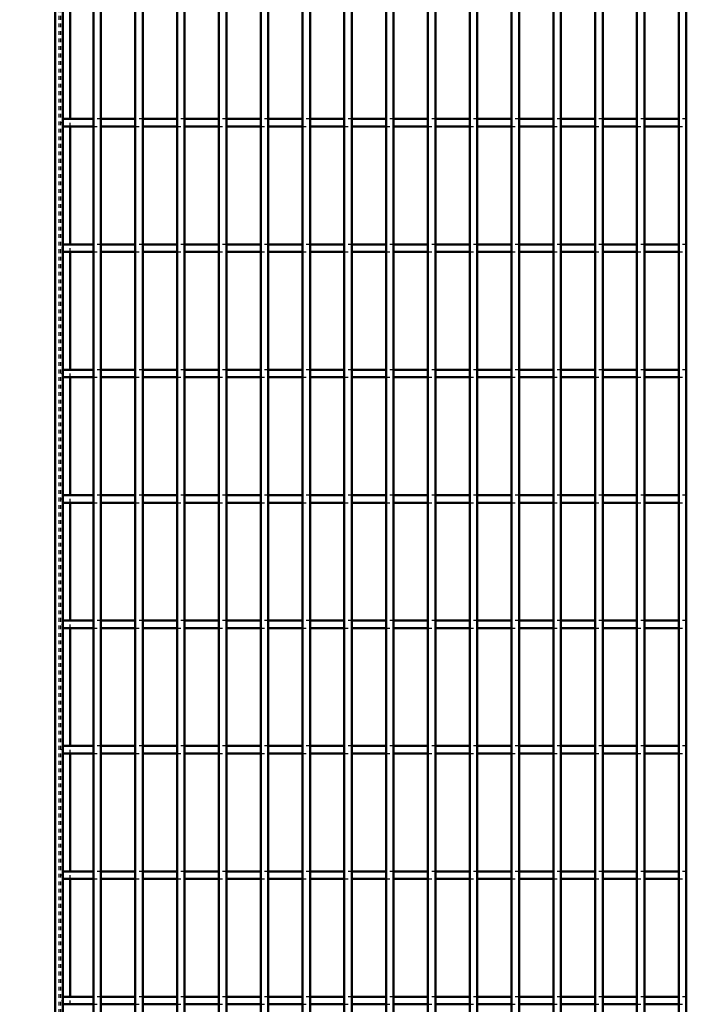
# Model space of a CAD drawing. Header units: millimetres. Extents: x -646 to 505, y -500 to 878.
# Tile 11 of 19: x -309 to -132, y 132 to 394. Entities that reach past the tile are written whole.
import ezdxf

# ---------------------------------------------------------------- set-up
doc = ezdxf.new("R2010")
doc.units = ezdxf.units.MM
doc.linetypes.add('Dashed', pattern=[2, 1, -1])
for name, color, linetype, lineweight in [('2d ConnectionPoints', 7, 'Continuous', 50), ('AM_0', 7, 'Continuous', 50), ('AM_5', 3, 'Continuous', 25), ('AM_9', 6, 'Dashed', 25)]:
    doc.layers.add(name, color=color, linetype=linetype, lineweight=lineweight)
doc.dimstyles.new('ISO-25', dxfattribs={"dimtxt": 2.5, "dimasz": 2.5, "dimexe": 1.25, "dimexo": 0.625, "dimtad": 1, "dimtxsty": 'Standard', "dimcen": 2.5, "dimadec": 0, "dimazin": 0, "dimtfac": 1, "dimtmove": 0, "dimatfit": 3, "dimfxl": 1, "dimarcsym": 0})

# ---------------------------------------------------------------- blocks, each defined once
blk = doc.blocks.new('3_cuea6nxrg5rlzucqe5utqjmpb________0_in_LPP230331121160010003500_4')
at = {"layer": 'AM_0'}
for p, q in [((-289.86, -498), (-289.86, 498)), ((-287.86, -498), (-287.86, 498))]:
    blk.add_line(p, q, dxfattribs=at)
blk = doc.blocks.new('4_crvcjmv837ms9ich6ddvx6vbc________0_in_LPP230331121160010003500_4')
at = {"layer": 'AM_0'}
for p, q in [((-278.75, -498), (-278.75, 498)), ((-276.75, -498), (-276.75, 498))]:
    blk.add_line(p, q, dxfattribs=at)
blk = doc.blocks.new('5_kje58w1x7potjrpdzy5edr8gq________0_in_LPP230331121160010003500_4')
at = {"layer": 'AM_0'}
for p, q in [((-267.64, -498), (-267.64, 498)), ((-265.64, -498), (-265.64, 498))]:
    blk.add_line(p, q, dxfattribs=at)
blk = doc.blocks.new('6_4edp0hxmk56w43aawp39pzz0j________0_in_LPP230331121160010003500_4')
at = {"layer": 'AM_0'}
for p, q in [((-256.53, -498), (-256.53, 498)), ((-254.53, -498), (-254.53, 498))]:
    blk.add_line(p, q, dxfattribs=at)
blk = doc.blocks.new('7_9vl89lh68fvr7xc48ti47ibwk________0_in_LPP230331121160010003500_4')
at = {"layer": 'AM_0'}
for p, q in [((-245.42, -498), (-245.42, 498)), ((-243.42, -498), (-243.42, 498))]:
    blk.add_line(p, q, dxfattribs=at)
blk = doc.blocks.new('8_mcf9yf7k6h0une2kouve8euem________0_in_LPP230331121160010003500_4')
at = {"layer": 'AM_0'}
for p, q in [((-234.31, -498), (-234.31, 498)), ((-232.31, -498), (-232.31, 498))]:
    blk.add_line(p, q, dxfattribs=at)
blk = doc.blocks.new('9_gpwgr7eezj45398i4l5wjc2rc________0_in_LPP230331121160010003500_4')
at = {"layer": 'AM_0'}
for p, q in [((-223.2, -498), (-223.2, 498)), ((-221.2, -498), (-221.2, 498))]:
    blk.add_line(p, q, dxfattribs=at)
blk = doc.blocks.new('10_qra93gg3a3f1qf361tm6iqrqq________0_in_LPP230331121160010003500_4')
at = {"layer": 'AM_0'}
for p, q in [((-212.09, -498), (-212.09, 498)), ((-210.09, -498), (-210.09, 498))]:
    blk.add_line(p, q, dxfattribs=at)
blk = doc.blocks.new('11_gsvcj5nbnzg2wuiaglpyiw6sg________0_in_LPP230331121160010003500_4')
at = {"layer": 'AM_0'}
for p, q in [((-200.98, -498), (-200.98, 498)), ((-198.98, -498), (-198.98, 498))]:
    blk.add_line(p, q, dxfattribs=at)
blk = doc.blocks.new('12_urpvrj9nq6bhme9ad1ujagzhg________0_in_LPP230331121160010003500_4')
at = {"layer": 'AM_0'}
for p, q in [((-189.87, -498), (-189.87, 498)), ((-187.87, -498), (-187.87, 498))]:
    blk.add_line(p, q, dxfattribs=at)
blk = doc.blocks.new('13_0snwqjpje83ldqabsluqt68p0________0_in_LPP230331121160010003500_4')
at = {"layer": 'AM_0'}
for p, q in [((-178.76, -498), (-178.76, 498)), ((-176.76, -498), (-176.76, 498))]:
    blk.add_line(p, q, dxfattribs=at)
blk = doc.blocks.new('14_4wlemfwrv8995zrxnpr0uaoxk________0_in_LPP230331121160010003500_4')
at = {"layer": 'AM_0'}
for p, q in [((-167.65, -498), (-167.65, 498)), ((-165.65, -498), (-165.65, 498))]:
    blk.add_line(p, q, dxfattribs=at)
blk = doc.blocks.new('15_aoiiajv04wroyf7vv7cs97wut________0_in_LPP230331121160010003500_4')
at = {"layer": 'AM_0'}
for p, q in [((-156.54, -498), (-156.54, 498)), ((-154.54, -498), (-154.54, 498))]:
    blk.add_line(p, q, dxfattribs=at)
blk = doc.blocks.new('16_s4g1bxxuk6gnbk6wdw209kgcm________0_in_LPP230331121160010003500_4')
at = {"layer": 'AM_0'}
for p, q in [((-145.43, -498), (-145.43, 498)), ((-143.43, -498), (-143.43, 498))]:
    blk.add_line(p, q, dxfattribs=at)
blk = doc.blocks.new('17_w1kb7rg6air3ytgnlmbeo4pqm________0_in_LPP230331121160010003500_4')
at = {"layer": 'AM_0'}
for p, q in [((-134.32, -498), (-134.32, 498)), ((-132.32, -498), (-132.32, 498))]:
    blk.add_line(p, q, dxfattribs=at)
blk = doc.blocks.new('75_b6kxung6n6rnmvov1u66jotlj________0_in_LPP230331121160010003500_4')
at = {"layer": 'AM_0'}
for p, q in [((-298, 134.32), (-298, 132.32)), ((-289.86, 134.32), (-298, 134.32)), ((-289.86, 134.32), (-289.86, 132.32)), ((-287.86, 132.32), (-287.86, 134.32)), ((-278.75, 134.32), (-287.86, 134.32)), ((-278.75, 134.32), (-278.75, 132.32)), ((-267.64, 134.32), (-276.75, 134.32)), ((-276.75, 132.32), (-276.75, 134.32)), ((-267.64, 134.32), (-267.64, 132.32)), ((-265.64, 132.32), (-265.64, 134.32)), ((-256.53, 134.32), (-265.64, 134.32)), ((-256.53, 134.32), (-256.53, 132.32)), ((-245.42, 134.32), (-254.53, 134.32)), ((-254.53, 132.32), (-254.53, 134.32)), ((-245.42, 134.32), (-245.42, 132.32)), ((-243.42, 132.32), (-243.42, 134.32)), ((-234.31, 134.32), (-243.42, 134.32)), ((-234.31, 134.32), (-234.31, 132.32)), ((-232.31, 132.32), (-232.31, 134.32)), ((-223.2, 134.32), (-232.31, 134.32)), ((-223.2, 134.32), (-223.2, 132.32)), ((-221.2, 132.32), (-221.2, 134.32)), ((-212.09, 134.32), (-221.2, 134.32)), ((-212.09, 134.32), (-212.09, 132.32)), ((-210.09, 132.32), (-210.09, 134.32)), ((-200.98, 134.32), (-210.09, 134.32)), ((-200.98, 134.32), (-200.98, 132.32)), ((-198.98, 132.32), (-198.98, 134.32)), ((-189.87, 134.32), (-198.98, 134.32)), ((-189.87, 134.32), (-189.87, 132.32)), ((-187.87, 132.32), (-187.87, 134.32)), ((-178.76, 134.32), (-187.87, 134.32)), ((-178.76, 134.32), (-178.76, 132.32)), ((-176.76, 132.32), (-176.76, 134.32)), ((-167.65, 134.32), (-176.76, 134.32)), ((-167.65, 134.32), (-167.65, 132.32)), ((-156.54, 134.32), (-165.65, 134.32)), ((-165.65, 132.32), (-165.65, 134.32)), ((-156.54, 134.32), (-156.54, 132.32)), ((-154.54, 132.32), (-154.54, 134.32)), ((-145.43, 134.32), (-154.54, 134.32)), ((-145.43, 134.32), (-145.43, 132.32)), ((-134.32, 134.32), (-143.43, 134.32)), ((-143.43, 132.32), (-143.43, 134.32)), ((-134.32, 134.32), (-134.32, 132.32)), ((-289.86, 132.32), (-298, 132.32)), ((-278.75, 132.32), (-287.86, 132.32)), ((-267.64, 132.32), (-276.75, 132.32)), ((-256.53, 132.32), (-265.64, 132.32)), ((-245.42, 132.32), (-254.53, 132.32)), ((-234.31, 132.32), (-243.42, 132.32)), ((-223.2, 132.32), (-232.31, 132.32)), ((-212.09, 132.32), (-221.2, 132.32)), ((-200.98, 132.32), (-210.09, 132.32)), ((-189.87, 132.32), (-198.98, 132.32)), ((-178.76, 132.32), (-187.87, 132.32)), ((-167.65, 132.32), (-176.76, 132.32)), ((-156.54, 132.32), (-165.65, 132.32)), ((-145.43, 132.32), (-154.54, 132.32)), ((-134.32, 132.32), (-143.43, 132.32))]:
    blk.add_line(p, q, dxfattribs=at)
at = {"layer": 'AM_9'}
for p, q in [((-287.86, 134.32), (-289.86, 134.32)), ((-276.75, 134.32), (-278.75, 134.32)), ((-265.64, 134.32), (-267.64, 134.32)), ((-254.53, 134.32), (-256.53, 134.32)), ((-243.42, 134.32), (-245.42, 134.32)), ((-232.31, 134.32), (-234.31, 134.32)), ((-221.2, 134.32), (-223.2, 134.32)), ((-210.09, 134.32), (-212.09, 134.32)), ((-198.98, 134.32), (-200.98, 134.32)), ((-187.87, 134.32), (-189.87, 134.32)), ((-176.76, 134.32), (-178.76, 134.32)), ((-165.65, 134.32), (-167.65, 134.32)), ((-154.54, 134.32), (-156.54, 134.32)), ((-143.43, 134.32), (-145.43, 134.32)), ((-132.32, 134.32), (-134.32, 134.32)), ((-289.86, 132.32), (-287.86, 132.32)), ((-278.75, 132.32), (-276.75, 132.32)), ((-267.64, 132.32), (-265.64, 132.32)), ((-256.53, 132.32), (-254.53, 132.32)), ((-245.42, 132.32), (-243.42, 132.32)), ((-234.31, 132.32), (-232.31, 132.32)), ((-223.2, 132.32), (-221.2, 132.32)), ((-212.09, 132.32), (-210.09, 132.32)), ((-200.98, 132.32), (-198.98, 132.32)), ((-189.87, 132.32), (-187.87, 132.32)), ((-178.76, 132.32), (-176.76, 132.32)), ((-167.65, 132.32), (-165.65, 132.32)), ((-156.54, 132.32), (-154.54, 132.32)), ((-145.43, 132.32), (-143.43, 132.32)), ((-134.32, 132.32), (-132.32, 132.32))]:
    blk.add_line(p, q, dxfattribs=at)
blk = doc.blocks.new('76_g6yuampadsz0t0b9x8ulqjt5j________0_in_LPP230331121160010003500_4')
at = {"layer": 'AM_0'}
for p, q in [((-298, 167.65), (-298, 165.65)), ((-289.86, 167.65), (-298, 167.65)), ((-289.86, 167.65), (-289.86, 165.65)), ((-287.86, 165.65), (-287.86, 167.65)), ((-278.75, 167.65), (-287.86, 167.65)), ((-278.75, 167.65), (-278.75, 165.65)), ((-267.64, 167.65), (-276.75, 167.65)), ((-276.75, 165.65), (-276.75, 167.65)), ((-267.64, 167.65), (-267.64, 165.65)), ((-265.64, 165.65), (-265.64, 167.65)), ((-256.53, 167.65), (-265.64, 167.65)), ((-256.53, 167.65), (-256.53, 165.65)), ((-245.42, 167.65), (-254.53, 167.65)), ((-254.53, 165.65), (-254.53, 167.65)), ((-245.42, 167.65), (-245.42, 165.65)), ((-243.42, 165.65), (-243.42, 167.65)), ((-234.31, 167.65), (-243.42, 167.65)), ((-234.31, 167.65), (-234.31, 165.65)), ((-232.31, 165.65), (-232.31, 167.65)), ((-223.2, 167.65), (-232.31, 167.65)), ((-223.2, 167.65), (-223.2, 165.65)), ((-221.2, 165.65), (-221.2, 167.65)), ((-212.09, 167.65), (-221.2, 167.65)), ((-212.09, 167.65), (-212.09, 165.65)), ((-210.09, 165.65), (-210.09, 167.65)), ((-200.98, 167.65), (-210.09, 167.65)), ((-200.98, 167.65), (-200.98, 165.65)), ((-198.98, 165.65), (-198.98, 167.65)), ((-189.87, 167.65), (-198.98, 167.65)), ((-189.87, 167.65), (-189.87, 165.65)), ((-187.87, 165.65), (-187.87, 167.65)), ((-178.76, 167.65), (-187.87, 167.65)), ((-178.76, 167.65), (-178.76, 165.65)), ((-176.76, 165.65), (-176.76, 167.65)), ((-167.65, 167.65), (-176.76, 167.65)), ((-167.65, 167.65), (-167.65, 165.65)), ((-156.54, 167.65), (-165.65, 167.65)), ((-165.65, 165.65), (-165.65, 167.65)), ((-156.54, 167.65), (-156.54, 165.65)), ((-154.54, 165.65), (-154.54, 167.65)), ((-145.43, 167.65), (-154.54, 167.65)), ((-145.43, 167.65), (-145.43, 165.65)), ((-134.32, 167.65), (-143.43, 167.65)), ((-143.43, 165.65), (-143.43, 167.65)), ((-134.32, 167.65), (-134.32, 165.65)), ((-289.86, 165.65), (-298, 165.65)), ((-278.75, 165.65), (-287.86, 165.65)), ((-267.64, 165.65), (-276.75, 165.65)), ((-256.53, 165.65), (-265.64, 165.65)), ((-245.42, 165.65), (-254.53, 165.65)), ((-234.31, 165.65), (-243.42, 165.65)), ((-223.2, 165.65), (-232.31, 165.65)), ((-212.09, 165.65), (-221.2, 165.65)), ((-200.98, 165.65), (-210.09, 165.65)), ((-189.87, 165.65), (-198.98, 165.65)), ((-178.76, 165.65), (-187.87, 165.65)), ((-167.65, 165.65), (-176.76, 165.65)), ((-156.54, 165.65), (-165.65, 165.65)), ((-145.43, 165.65), (-154.54, 165.65)), ((-134.32, 165.65), (-143.43, 165.65))]:
    blk.add_line(p, q, dxfattribs=at)
at = {"layer": 'AM_9'}
for p, q in [((-287.86, 167.65), (-289.86, 167.65)), ((-276.75, 167.65), (-278.75, 167.65)), ((-265.64, 167.65), (-267.64, 167.65)), ((-254.53, 167.65), (-256.53, 167.65)), ((-243.42, 167.65), (-245.42, 167.65)), ((-232.31, 167.65), (-234.31, 167.65)), ((-221.2, 167.65), (-223.2, 167.65)), ((-210.09, 167.65), (-212.09, 167.65)), ((-198.98, 167.65), (-200.98, 167.65)), ((-187.87, 167.65), (-189.87, 167.65)), ((-176.76, 167.65), (-178.76, 167.65)), ((-165.65, 167.65), (-167.65, 167.65)), ((-154.54, 167.65), (-156.54, 167.65)), ((-143.43, 167.65), (-145.43, 167.65)), ((-132.32, 167.65), (-134.32, 167.65)), ((-289.86, 165.65), (-287.86, 165.65)), ((-278.75, 165.65), (-276.75, 165.65)), ((-267.64, 165.65), (-265.64, 165.65)), ((-256.53, 165.65), (-254.53, 165.65)), ((-245.42, 165.65), (-243.42, 165.65)), ((-234.31, 165.65), (-232.31, 165.65)), ((-223.2, 165.65), (-221.2, 165.65)), ((-212.09, 165.65), (-210.09, 165.65)), ((-200.98, 165.65), (-198.98, 165.65)), ((-189.87, 165.65), (-187.87, 165.65)), ((-178.76, 165.65), (-176.76, 165.65)), ((-167.65, 165.65), (-165.65, 165.65)), ((-156.54, 165.65), (-154.54, 165.65)), ((-145.43, 165.65), (-143.43, 165.65)), ((-134.32, 165.65), (-132.32, 165.65))]:
    blk.add_line(p, q, dxfattribs=at)
blk = doc.blocks.new('77_l7gswvcj6j6u55z4p1fm9eafu________0_in_LPP230331121160010003500_4')
at = {"layer": 'AM_0'}
for p, q in [((-298, 200.98), (-298, 198.98)), ((-289.86, 200.98), (-298, 200.98)), ((-289.86, 198.98), (-298, 198.98)), ((-289.86, 200.98), (-289.86, 198.98)), ((-287.86, 198.98), (-287.86, 200.98)), ((-278.75, 200.98), (-287.86, 200.98)), ((-278.75, 198.98), (-287.86, 198.98)), ((-278.75, 200.98), (-278.75, 198.98)), ((-267.64, 200.98), (-276.75, 200.98)), ((-276.75, 198.98), (-276.75, 200.98)), ((-267.64, 198.98), (-276.75, 198.98)), ((-267.64, 200.98), (-267.64, 198.98)), ((-265.64, 198.98), (-265.64, 200.98)), ((-256.53, 200.98), (-265.64, 200.98)), ((-256.53, 198.98), (-265.64, 198.98)), ((-256.53, 200.98), (-256.53, 198.98)), ((-245.42, 200.98), (-254.53, 200.98)), ((-254.53, 198.98), (-254.53, 200.98)), ((-245.42, 198.98), (-254.53, 198.98)), ((-245.42, 200.98), (-245.42, 198.98)), ((-243.42, 198.98), (-243.42, 200.98)), ((-234.31, 200.98), (-243.42, 200.98)), ((-234.31, 198.98), (-243.42, 198.98)), ((-234.31, 200.98), (-234.31, 198.98)), ((-232.31, 198.98), (-232.31, 200.98)), ((-223.2, 200.98), (-232.31, 200.98)), ((-223.2, 198.98), (-232.31, 198.98)), ((-223.2, 200.98), (-223.2, 198.98)), ((-221.2, 198.98), (-221.2, 200.98)), ((-212.09, 200.98), (-221.2, 200.98)), ((-212.09, 198.98), (-221.2, 198.98)), ((-212.09, 200.98), (-212.09, 198.98)), ((-210.09, 198.98), (-210.09, 200.98)), ((-200.98, 200.98), (-210.09, 200.98)), ((-200.98, 198.98), (-210.09, 198.98)), ((-200.98, 200.98), (-200.98, 198.98)), ((-198.98, 198.98), (-198.98, 200.98)), ((-189.87, 200.98), (-198.98, 200.98)), ((-189.87, 198.98), (-198.98, 198.98)), ((-189.87, 200.98), (-189.87, 198.98)), ((-187.87, 198.98), (-187.87, 200.98)), ((-178.76, 200.98), (-187.87, 200.98)), ((-178.76, 198.98), (-187.87, 198.98)), ((-178.76, 200.98), (-178.76, 198.98)), ((-176.76, 198.98), (-176.76, 200.98)), ((-167.65, 200.98), (-176.76, 200.98)), ((-167.65, 198.98), (-176.76, 198.98)), ((-167.65, 200.98), (-167.65, 198.98)), ((-156.54, 200.98), (-165.65, 200.98)), ((-165.65, 198.98), (-165.65, 200.98)), ((-156.54, 198.98), (-165.65, 198.98)), ((-156.54, 200.98), (-156.54, 198.98)), ((-154.54, 198.98), (-154.54, 200.98)), ((-145.43, 200.98), (-154.54, 200.98)), ((-145.43, 198.98), (-154.54, 198.98)), ((-145.43, 200.98), (-145.43, 198.98)), ((-134.32, 200.98), (-143.43, 200.98)), ((-143.43, 198.98), (-143.43, 200.98)), ((-134.32, 198.98), (-143.43, 198.98)), ((-134.32, 200.98), (-134.32, 198.98))]:
    blk.add_line(p, q, dxfattribs=at)
at = {"layer": 'AM_9'}
for p, q in [((-287.86, 200.98), (-289.86, 200.98)), ((-289.86, 198.98), (-287.86, 198.98)), ((-276.75, 200.98), (-278.75, 200.98)), ((-278.75, 198.98), (-276.75, 198.98)), ((-265.64, 200.98), (-267.64, 200.98)), ((-267.64, 198.98), (-265.64, 198.98)), ((-254.53, 200.98), (-256.53, 200.98)), ((-256.53, 198.98), (-254.53, 198.98)), ((-243.42, 200.98), (-245.42, 200.98)), ((-245.42, 198.98), (-243.42, 198.98)), ((-232.31, 200.98), (-234.31, 200.98)), ((-234.31, 198.98), (-232.31, 198.98)), ((-221.2, 200.98), (-223.2, 200.98)), ((-223.2, 198.98), (-221.2, 198.98)), ((-210.09, 200.98), (-212.09, 200.98)), ((-212.09, 198.98), (-210.09, 198.98)), ((-198.98, 200.98), (-200.98, 200.98)), ((-200.98, 198.98), (-198.98, 198.98)), ((-187.87, 200.98), (-189.87, 200.98)), ((-189.87, 198.98), (-187.87, 198.98)), ((-176.76, 200.98), (-178.76, 200.98)), ((-178.76, 198.98), (-176.76, 198.98)), ((-165.65, 200.98), (-167.65, 200.98)), ((-167.65, 198.98), (-165.65, 198.98)), ((-154.54, 200.98), (-156.54, 200.98)), ((-156.54, 198.98), (-154.54, 198.98)), ((-143.43, 200.98), (-145.43, 200.98)), ((-145.43, 198.98), (-143.43, 198.98)), ((-132.32, 200.98), (-134.32, 200.98)), ((-134.32, 198.98), (-132.32, 198.98))]:
    blk.add_line(p, q, dxfattribs=at)
blk = doc.blocks.new('78_8n09adcthwac4ftixg9j5w6ws________0_in_LPP230331121160010003500_4')
at = {"layer": 'AM_0'}
for p, q in [((-298, 234.31), (-298, 232.31)), ((-289.86, 234.31), (-298, 234.31)), ((-289.86, 234.31), (-289.86, 232.31)), ((-287.86, 232.31), (-287.86, 234.31)), ((-278.75, 234.31), (-287.86, 234.31)), ((-278.75, 234.31), (-278.75, 232.31)), ((-267.64, 234.31), (-276.75, 234.31)), ((-276.75, 232.31), (-276.75, 234.31)), ((-267.64, 234.31), (-267.64, 232.31)), ((-265.64, 232.31), (-265.64, 234.31)), ((-256.53, 234.31), (-265.64, 234.31)), ((-256.53, 234.31), (-256.53, 232.31)), ((-245.42, 234.31), (-254.53, 234.31)), ((-254.53, 232.31), (-254.53, 234.31)), ((-245.42, 234.31), (-245.42, 232.31)), ((-243.42, 232.31), (-243.42, 234.31)), ((-234.31, 234.31), (-243.42, 234.31)), ((-234.31, 234.31), (-234.31, 232.31)), ((-232.31, 232.31), (-232.31, 234.31)), ((-223.2, 234.31), (-232.31, 234.31)), ((-223.2, 234.31), (-223.2, 232.31)), ((-221.2, 232.31), (-221.2, 234.31)), ((-212.09, 234.31), (-221.2, 234.31)), ((-212.09, 234.31), (-212.09, 232.31)), ((-210.09, 232.31), (-210.09, 234.31)), ((-200.98, 234.31), (-210.09, 234.31)), ((-200.98, 234.31), (-200.98, 232.31)), ((-198.98, 232.31), (-198.98, 234.31)), ((-189.87, 234.31), (-198.98, 234.31)), ((-189.87, 234.31), (-189.87, 232.31)), ((-187.87, 232.31), (-187.87, 234.31)), ((-178.76, 234.31), (-187.87, 234.31)), ((-178.76, 234.31), (-178.76, 232.31)), ((-176.76, 232.31), (-176.76, 234.31)), ((-167.65, 234.31), (-176.76, 234.31)), ((-167.65, 234.31), (-167.65, 232.31)), ((-156.54, 234.31), (-165.65, 234.31)), ((-165.65, 232.31), (-165.65, 234.31)), ((-156.54, 234.31), (-156.54, 232.31)), ((-154.54, 232.31), (-154.54, 234.31)), ((-145.43, 234.31), (-154.54, 234.31)), ((-145.43, 234.31), (-145.43, 232.31)), ((-134.32, 234.31), (-143.43, 234.31)), ((-143.43, 232.31), (-143.43, 234.31)), ((-134.32, 234.31), (-134.32, 232.31)), ((-289.86, 232.31), (-298, 232.31)), ((-278.75, 232.31), (-287.86, 232.31)), ((-267.64, 232.31), (-276.75, 232.31)), ((-256.53, 232.31), (-265.64, 232.31)), ((-245.42, 232.31), (-254.53, 232.31)), ((-234.31, 232.31), (-243.42, 232.31)), ((-223.2, 232.31), (-232.31, 232.31)), ((-212.09, 232.31), (-221.2, 232.31)), ((-200.98, 232.31), (-210.09, 232.31)), ((-189.87, 232.31), (-198.98, 232.31)), ((-178.76, 232.31), (-187.87, 232.31)), ((-167.65, 232.31), (-176.76, 232.31)), ((-156.54, 232.31), (-165.65, 232.31)), ((-145.43, 232.31), (-154.54, 232.31)), ((-134.32, 232.31), (-143.43, 232.31))]:
    blk.add_line(p, q, dxfattribs=at)
at = {"layer": 'AM_9'}
for p, q in [((-287.86, 234.31), (-289.86, 234.31)), ((-276.75, 234.31), (-278.75, 234.31)), ((-265.64, 234.31), (-267.64, 234.31)), ((-254.53, 234.31), (-256.53, 234.31)), ((-243.42, 234.31), (-245.42, 234.31)), ((-232.31, 234.31), (-234.31, 234.31)), ((-221.2, 234.31), (-223.2, 234.31)), ((-210.09, 234.31), (-212.09, 234.31)), ((-198.98, 234.31), (-200.98, 234.31)), ((-187.87, 234.31), (-189.87, 234.31)), ((-176.76, 234.31), (-178.76, 234.31)), ((-165.65, 234.31), (-167.65, 234.31)), ((-154.54, 234.31), (-156.54, 234.31)), ((-143.43, 234.31), (-145.43, 234.31)), ((-132.32, 234.31), (-134.32, 234.31)), ((-289.86, 232.31), (-287.86, 232.31)), ((-278.75, 232.31), (-276.75, 232.31)), ((-267.64, 232.31), (-265.64, 232.31)), ((-256.53, 232.31), (-254.53, 232.31)), ((-245.42, 232.31), (-243.42, 232.31)), ((-234.31, 232.31), (-232.31, 232.31)), ((-223.2, 232.31), (-221.2, 232.31)), ((-212.09, 232.31), (-210.09, 232.31)), ((-200.98, 232.31), (-198.98, 232.31)), ((-189.87, 232.31), (-187.87, 232.31)), ((-178.76, 232.31), (-176.76, 232.31)), ((-167.65, 232.31), (-165.65, 232.31)), ((-156.54, 232.31), (-154.54, 232.31)), ((-145.43, 232.31), (-143.43, 232.31)), ((-134.32, 232.31), (-132.32, 232.31))]:
    blk.add_line(p, q, dxfattribs=at)
blk = doc.blocks.new('79_18m13wgucr5iwi0uszeackp0w________0_in_LPP230331121160010003500_4')
at = {"layer": 'AM_0'}
for p, q in [((-298, 267.64), (-298, 265.64)), ((-289.86, 267.64), (-298, 267.64)), ((-289.86, 267.64), (-289.86, 265.64)), ((-287.86, 265.64), (-287.86, 267.64)), ((-278.75, 267.64), (-287.86, 267.64)), ((-278.75, 267.64), (-278.75, 265.64)), ((-267.64, 267.64), (-276.75, 267.64)), ((-276.75, 265.64), (-276.75, 267.64)), ((-267.64, 267.64), (-267.64, 265.64)), ((-265.64, 265.64), (-265.64, 267.64)), ((-256.53, 267.64), (-265.64, 267.64)), ((-256.53, 267.64), (-256.53, 265.64)), ((-245.42, 267.64), (-254.53, 267.64)), ((-254.53, 265.64), (-254.53, 267.64)), ((-245.42, 267.64), (-245.42, 265.64)), ((-243.42, 265.64), (-243.42, 267.64)), ((-234.31, 267.64), (-243.42, 267.64)), ((-234.31, 267.64), (-234.31, 265.64)), ((-232.31, 265.64), (-232.31, 267.64)), ((-223.2, 267.64), (-232.31, 267.64)), ((-223.2, 267.64), (-223.2, 265.64)), ((-221.2, 265.64), (-221.2, 267.64)), ((-212.09, 267.64), (-221.2, 267.64)), ((-212.09, 267.64), (-212.09, 265.64)), ((-210.09, 265.64), (-210.09, 267.64)), ((-200.98, 267.64), (-210.09, 267.64)), ((-200.98, 267.64), (-200.98, 265.64)), ((-198.98, 265.64), (-198.98, 267.64)), ((-189.87, 267.64), (-198.98, 267.64)), ((-189.87, 267.64), (-189.87, 265.64)), ((-187.87, 265.64), (-187.87, 267.64)), ((-178.76, 267.64), (-187.87, 267.64)), ((-178.76, 267.64), (-178.76, 265.64)), ((-176.76, 265.64), (-176.76, 267.64)), ((-167.65, 267.64), (-176.76, 267.64)), ((-167.65, 267.64), (-167.65, 265.64)), ((-156.54, 267.64), (-165.65, 267.64)), ((-165.65, 265.64), (-165.65, 267.64)), ((-156.54, 267.64), (-156.54, 265.64)), ((-154.54, 265.64), (-154.54, 267.64)), ((-145.43, 267.64), (-154.54, 267.64)), ((-145.43, 267.64), (-145.43, 265.64)), ((-134.32, 267.64), (-143.43, 267.64)), ((-143.43, 265.64), (-143.43, 267.64)), ((-134.32, 267.64), (-134.32, 265.64)), ((-289.86, 265.64), (-298, 265.64)), ((-278.75, 265.64), (-287.86, 265.64)), ((-267.64, 265.64), (-276.75, 265.64)), ((-256.53, 265.64), (-265.64, 265.64)), ((-245.42, 265.64), (-254.53, 265.64)), ((-234.31, 265.64), (-243.42, 265.64)), ((-223.2, 265.64), (-232.31, 265.64)), ((-212.09, 265.64), (-221.2, 265.64)), ((-200.98, 265.64), (-210.09, 265.64)), ((-189.87, 265.64), (-198.98, 265.64)), ((-178.76, 265.64), (-187.87, 265.64)), ((-167.65, 265.64), (-176.76, 265.64)), ((-156.54, 265.64), (-165.65, 265.64)), ((-145.43, 265.64), (-154.54, 265.64)), ((-134.32, 265.64), (-143.43, 265.64))]:
    blk.add_line(p, q, dxfattribs=at)
at = {"layer": 'AM_9'}
for p, q in [((-287.86, 267.64), (-289.86, 267.64)), ((-276.75, 267.64), (-278.75, 267.64)), ((-265.64, 267.64), (-267.64, 267.64)), ((-254.53, 267.64), (-256.53, 267.64)), ((-243.42, 267.64), (-245.42, 267.64)), ((-232.31, 267.64), (-234.31, 267.64)), ((-221.2, 267.64), (-223.2, 267.64)), ((-210.09, 267.64), (-212.09, 267.64)), ((-198.98, 267.64), (-200.98, 267.64)), ((-187.87, 267.64), (-189.87, 267.64)), ((-176.76, 267.64), (-178.76, 267.64)), ((-165.65, 267.64), (-167.65, 267.64)), ((-154.54, 267.64), (-156.54, 267.64)), ((-143.43, 267.64), (-145.43, 267.64)), ((-132.32, 267.64), (-134.32, 267.64)), ((-289.86, 265.64), (-287.86, 265.64)), ((-278.75, 265.64), (-276.75, 265.64)), ((-267.64, 265.64), (-265.64, 265.64)), ((-256.53, 265.64), (-254.53, 265.64)), ((-245.42, 265.64), (-243.42, 265.64)), ((-234.31, 265.64), (-232.31, 265.64)), ((-223.2, 265.64), (-221.2, 265.64)), ((-212.09, 265.64), (-210.09, 265.64)), ((-200.98, 265.64), (-198.98, 265.64)), ((-189.87, 265.64), (-187.87, 265.64)), ((-178.76, 265.64), (-176.76, 265.64)), ((-167.65, 265.64), (-165.65, 265.64)), ((-156.54, 265.64), (-154.54, 265.64)), ((-145.43, 265.64), (-143.43, 265.64)), ((-134.32, 265.64), (-132.32, 265.64))]:
    blk.add_line(p, q, dxfattribs=at)
blk = doc.blocks.new('80_5q71ia0j8bikegmuw7szrmz4f________0_in_LPP230331121160010003500_4')
at = {"layer": 'AM_0'}
for p, q in [((-298, 300.97), (-298, 298.97)), ((-289.86, 300.97), (-298, 300.97)), ((-289.86, 300.97), (-289.86, 298.97)), ((-287.86, 298.97), (-287.86, 300.97)), ((-278.75, 300.97), (-287.86, 300.97)), ((-278.75, 300.97), (-278.75, 298.97)), ((-267.64, 300.97), (-276.75, 300.97)), ((-276.75, 298.97), (-276.75, 300.97)), ((-267.64, 300.97), (-267.64, 298.97)), ((-265.64, 298.97), (-265.64, 300.97)), ((-256.53, 300.97), (-265.64, 300.97)), ((-256.53, 300.97), (-256.53, 298.97)), ((-245.42, 300.97), (-254.53, 300.97)), ((-254.53, 298.97), (-254.53, 300.97)), ((-245.42, 300.97), (-245.42, 298.97)), ((-243.42, 298.97), (-243.42, 300.97)), ((-234.31, 300.97), (-243.42, 300.97)), ((-234.31, 300.97), (-234.31, 298.97)), ((-232.31, 298.97), (-232.31, 300.97)), ((-223.2, 300.97), (-232.31, 300.97)), ((-223.2, 300.97), (-223.2, 298.97)), ((-221.2, 298.97), (-221.2, 300.97)), ((-212.09, 300.97), (-221.2, 300.97)), ((-212.09, 300.97), (-212.09, 298.97)), ((-210.09, 298.97), (-210.09, 300.97)), ((-200.98, 300.97), (-210.09, 300.97)), ((-200.98, 300.97), (-200.98, 298.97)), ((-198.98, 298.97), (-198.98, 300.97)), ((-189.87, 300.97), (-198.98, 300.97)), ((-189.87, 300.97), (-189.87, 298.97)), ((-187.87, 298.97), (-187.87, 300.97)), ((-178.76, 300.97), (-187.87, 300.97)), ((-178.76, 300.97), (-178.76, 298.97)), ((-176.76, 298.97), (-176.76, 300.97)), ((-167.65, 300.97), (-176.76, 300.97)), ((-167.65, 300.97), (-167.65, 298.97)), ((-156.54, 300.97), (-165.65, 300.97)), ((-165.65, 298.97), (-165.65, 300.97)), ((-156.54, 300.97), (-156.54, 298.97)), ((-154.54, 298.97), (-154.54, 300.97)), ((-145.43, 300.97), (-154.54, 300.97)), ((-145.43, 300.97), (-145.43, 298.97)), ((-134.32, 300.97), (-143.43, 300.97)), ((-143.43, 298.97), (-143.43, 300.97)), ((-134.32, 300.97), (-134.32, 298.97)), ((-289.86, 298.97), (-298, 298.97)), ((-278.75, 298.97), (-287.86, 298.97)), ((-267.64, 298.97), (-276.75, 298.97)), ((-256.53, 298.97), (-265.64, 298.97)), ((-245.42, 298.97), (-254.53, 298.97)), ((-234.31, 298.97), (-243.42, 298.97)), ((-223.2, 298.97), (-232.31, 298.97)), ((-212.09, 298.97), (-221.2, 298.97)), ((-200.98, 298.97), (-210.09, 298.97)), ((-189.87, 298.97), (-198.98, 298.97)), ((-178.76, 298.97), (-187.87, 298.97)), ((-167.65, 298.97), (-176.76, 298.97)), ((-156.54, 298.97), (-165.65, 298.97)), ((-145.43, 298.97), (-154.54, 298.97)), ((-134.32, 298.97), (-143.43, 298.97))]:
    blk.add_line(p, q, dxfattribs=at)
at = {"layer": 'AM_9'}
for p, q in [((-287.86, 300.97), (-289.86, 300.97)), ((-276.75, 300.97), (-278.75, 300.97)), ((-265.64, 300.97), (-267.64, 300.97)), ((-254.53, 300.97), (-256.53, 300.97)), ((-243.42, 300.97), (-245.42, 300.97)), ((-232.31, 300.97), (-234.31, 300.97)), ((-221.2, 300.97), (-223.2, 300.97)), ((-210.09, 300.97), (-212.09, 300.97)), ((-198.98, 300.97), (-200.98, 300.97)), ((-187.87, 300.97), (-189.87, 300.97)), ((-176.76, 300.97), (-178.76, 300.97)), ((-165.65, 300.97), (-167.65, 300.97)), ((-154.54, 300.97), (-156.54, 300.97)), ((-143.43, 300.97), (-145.43, 300.97)), ((-132.32, 300.97), (-134.32, 300.97)), ((-289.86, 298.97), (-287.86, 298.97)), ((-278.75, 298.97), (-276.75, 298.97)), ((-267.64, 298.97), (-265.64, 298.97)), ((-256.53, 298.97), (-254.53, 298.97)), ((-245.42, 298.97), (-243.42, 298.97)), ((-234.31, 298.97), (-232.31, 298.97)), ((-223.2, 298.97), (-221.2, 298.97)), ((-212.09, 298.97), (-210.09, 298.97)), ((-200.98, 298.97), (-198.98, 298.97)), ((-189.87, 298.97), (-187.87, 298.97)), ((-178.76, 298.97), (-176.76, 298.97)), ((-167.65, 298.97), (-165.65, 298.97)), ((-156.54, 298.97), (-154.54, 298.97)), ((-145.43, 298.97), (-143.43, 298.97)), ((-134.32, 298.97), (-132.32, 298.97))]:
    blk.add_line(p, q, dxfattribs=at)
blk = doc.blocks.new('81_bkdzo5kqfge9z1z2q64j9j8dh________0_in_LPP230331121160010003500_4')
at = {"layer": 'AM_0'}
for p, q in [((-298, 334.3), (-298, 332.3)), ((-289.86, 334.3), (-298, 334.3)), ((-289.86, 334.3), (-289.86, 332.3)), ((-287.86, 332.3), (-287.86, 334.3)), ((-278.75, 334.3), (-287.86, 334.3)), ((-278.75, 334.3), (-278.75, 332.3)), ((-267.64, 334.3), (-276.75, 334.3)), ((-276.75, 332.3), (-276.75, 334.3)), ((-267.64, 334.3), (-267.64, 332.3)), ((-265.64, 332.3), (-265.64, 334.3)), ((-256.53, 334.3), (-265.64, 334.3)), ((-256.53, 334.3), (-256.53, 332.3)), ((-245.42, 334.3), (-254.53, 334.3)), ((-254.53, 332.3), (-254.53, 334.3)), ((-245.42, 334.3), (-245.42, 332.3)), ((-243.42, 332.3), (-243.42, 334.3)), ((-234.31, 334.3), (-243.42, 334.3)), ((-234.31, 334.3), (-234.31, 332.3)), ((-232.31, 332.3), (-232.31, 334.3)), ((-223.2, 334.3), (-232.31, 334.3)), ((-223.2, 334.3), (-223.2, 332.3)), ((-221.2, 332.3), (-221.2, 334.3)), ((-212.09, 334.3), (-221.2, 334.3)), ((-212.09, 334.3), (-212.09, 332.3)), ((-210.09, 332.3), (-210.09, 334.3)), ((-200.98, 334.3), (-210.09, 334.3)), ((-200.98, 334.3), (-200.98, 332.3)), ((-198.98, 332.3), (-198.98, 334.3)), ((-189.87, 334.3), (-198.98, 334.3)), ((-189.87, 334.3), (-189.87, 332.3)), ((-187.87, 332.3), (-187.87, 334.3)), ((-178.76, 334.3), (-187.87, 334.3)), ((-178.76, 334.3), (-178.76, 332.3)), ((-176.76, 332.3), (-176.76, 334.3)), ((-167.65, 334.3), (-176.76, 334.3)), ((-167.65, 334.3), (-167.65, 332.3)), ((-156.54, 334.3), (-165.65, 334.3)), ((-165.65, 332.3), (-165.65, 334.3)), ((-156.54, 334.3), (-156.54, 332.3)), ((-154.54, 332.3), (-154.54, 334.3)), ((-145.43, 334.3), (-154.54, 334.3)), ((-145.43, 334.3), (-145.43, 332.3)), ((-134.32, 334.3), (-143.43, 334.3)), ((-143.43, 332.3), (-143.43, 334.3)), ((-134.32, 334.3), (-134.32, 332.3)), ((-289.86, 332.3), (-298, 332.3)), ((-278.75, 332.3), (-287.86, 332.3)), ((-267.64, 332.3), (-276.75, 332.3)), ((-256.53, 332.3), (-265.64, 332.3)), ((-245.42, 332.3), (-254.53, 332.3)), ((-234.31, 332.3), (-243.42, 332.3)), ((-223.2, 332.3), (-232.31, 332.3)), ((-212.09, 332.3), (-221.2, 332.3)), ((-200.98, 332.3), (-210.09, 332.3)), ((-189.87, 332.3), (-198.98, 332.3)), ((-178.76, 332.3), (-187.87, 332.3)), ((-167.65, 332.3), (-176.76, 332.3)), ((-156.54, 332.3), (-165.65, 332.3)), ((-145.43, 332.3), (-154.54, 332.3)), ((-134.32, 332.3), (-143.43, 332.3))]:
    blk.add_line(p, q, dxfattribs=at)
at = {"layer": 'AM_9'}
for p, q in [((-287.86, 334.3), (-289.86, 334.3)), ((-276.75, 334.3), (-278.75, 334.3)), ((-265.64, 334.3), (-267.64, 334.3)), ((-254.53, 334.3), (-256.53, 334.3)), ((-243.42, 334.3), (-245.42, 334.3)), ((-232.31, 334.3), (-234.31, 334.3)), ((-221.2, 334.3), (-223.2, 334.3)), ((-210.09, 334.3), (-212.09, 334.3)), ((-198.98, 334.3), (-200.98, 334.3)), ((-187.87, 334.3), (-189.87, 334.3)), ((-176.76, 334.3), (-178.76, 334.3)), ((-165.65, 334.3), (-167.65, 334.3)), ((-154.54, 334.3), (-156.54, 334.3)), ((-143.43, 334.3), (-145.43, 334.3)), ((-132.32, 334.3), (-134.32, 334.3)), ((-289.86, 332.3), (-287.86, 332.3)), ((-278.75, 332.3), (-276.75, 332.3)), ((-267.64, 332.3), (-265.64, 332.3)), ((-256.53, 332.3), (-254.53, 332.3)), ((-245.42, 332.3), (-243.42, 332.3)), ((-234.31, 332.3), (-232.31, 332.3)), ((-223.2, 332.3), (-221.2, 332.3)), ((-212.09, 332.3), (-210.09, 332.3)), ((-200.98, 332.3), (-198.98, 332.3)), ((-189.87, 332.3), (-187.87, 332.3)), ((-178.76, 332.3), (-176.76, 332.3)), ((-167.65, 332.3), (-165.65, 332.3)), ((-156.54, 332.3), (-154.54, 332.3)), ((-145.43, 332.3), (-143.43, 332.3)), ((-134.32, 332.3), (-132.32, 332.3))]:
    blk.add_line(p, q, dxfattribs=at)
blk = doc.blocks.new('82_7sdahfihyks1nl98cyc2n56en________0_in_LPP230331121160010003500_4')
at = {"layer": 'AM_0'}
for p, q in [((-298, 367.63), (-298, 365.63)), ((-289.86, 367.63), (-298, 367.63)), ((-289.86, 367.63), (-289.86, 365.63)), ((-287.86, 365.63), (-287.86, 367.63)), ((-278.75, 367.63), (-287.86, 367.63)), ((-278.75, 367.63), (-278.75, 365.63)), ((-267.64, 367.63), (-276.75, 367.63)), ((-276.75, 365.63), (-276.75, 367.63)), ((-267.64, 367.63), (-267.64, 365.63)), ((-265.64, 365.63), (-265.64, 367.63)), ((-256.53, 367.63), (-265.64, 367.63)), ((-256.53, 367.63), (-256.53, 365.63)), ((-245.42, 367.63), (-254.53, 367.63)), ((-254.53, 365.63), (-254.53, 367.63)), ((-245.42, 367.63), (-245.42, 365.63)), ((-243.42, 365.63), (-243.42, 367.63)), ((-234.31, 367.63), (-243.42, 367.63)), ((-234.31, 367.63), (-234.31, 365.63)), ((-232.31, 365.63), (-232.31, 367.63)), ((-223.2, 367.63), (-232.31, 367.63)), ((-223.2, 367.63), (-223.2, 365.63)), ((-221.2, 365.63), (-221.2, 367.63)), ((-212.09, 367.63), (-221.2, 367.63)), ((-212.09, 367.63), (-212.09, 365.63)), ((-210.09, 365.63), (-210.09, 367.63)), ((-200.98, 367.63), (-210.09, 367.63)), ((-200.98, 367.63), (-200.98, 365.63)), ((-198.98, 365.63), (-198.98, 367.63)), ((-189.87, 367.63), (-198.98, 367.63)), ((-189.87, 367.63), (-189.87, 365.63)), ((-187.87, 365.63), (-187.87, 367.63)), ((-178.76, 367.63), (-187.87, 367.63)), ((-178.76, 367.63), (-178.76, 365.63)), ((-176.76, 365.63), (-176.76, 367.63)), ((-167.65, 367.63), (-176.76, 367.63)), ((-167.65, 367.63), (-167.65, 365.63)), ((-156.54, 367.63), (-165.65, 367.63)), ((-165.65, 365.63), (-165.65, 367.63)), ((-156.54, 367.63), (-156.54, 365.63)), ((-154.54, 365.63), (-154.54, 367.63)), ((-145.43, 367.63), (-154.54, 367.63)), ((-145.43, 367.63), (-145.43, 365.63)), ((-134.32, 367.63), (-143.43, 367.63)), ((-143.43, 365.63), (-143.43, 367.63)), ((-134.32, 367.63), (-134.32, 365.63)), ((-289.86, 365.63), (-298, 365.63)), ((-278.75, 365.63), (-287.86, 365.63)), ((-267.64, 365.63), (-276.75, 365.63)), ((-256.53, 365.63), (-265.64, 365.63)), ((-245.42, 365.63), (-254.53, 365.63)), ((-234.31, 365.63), (-243.42, 365.63)), ((-223.2, 365.63), (-232.31, 365.63)), ((-212.09, 365.63), (-221.2, 365.63)), ((-200.98, 365.63), (-210.09, 365.63)), ((-189.87, 365.63), (-198.98, 365.63)), ((-178.76, 365.63), (-187.87, 365.63)), ((-167.65, 365.63), (-176.76, 365.63)), ((-156.54, 365.63), (-165.65, 365.63)), ((-145.43, 365.63), (-154.54, 365.63)), ((-134.32, 365.63), (-143.43, 365.63))]:
    blk.add_line(p, q, dxfattribs=at)
at = {"layer": 'AM_9'}
for p, q in [((-287.86, 367.63), (-289.86, 367.63)), ((-276.75, 367.63), (-278.75, 367.63)), ((-265.64, 367.63), (-267.64, 367.63)), ((-254.53, 367.63), (-256.53, 367.63)), ((-243.42, 367.63), (-245.42, 367.63)), ((-232.31, 367.63), (-234.31, 367.63)), ((-221.2, 367.63), (-223.2, 367.63)), ((-210.09, 367.63), (-212.09, 367.63)), ((-198.98, 367.63), (-200.98, 367.63)), ((-187.87, 367.63), (-189.87, 367.63)), ((-176.76, 367.63), (-178.76, 367.63)), ((-165.65, 367.63), (-167.65, 367.63)), ((-154.54, 367.63), (-156.54, 367.63)), ((-143.43, 367.63), (-145.43, 367.63)), ((-132.32, 367.63), (-134.32, 367.63)), ((-289.86, 365.63), (-287.86, 365.63)), ((-278.75, 365.63), (-276.75, 365.63)), ((-267.64, 365.63), (-265.64, 365.63)), ((-256.53, 365.63), (-254.53, 365.63)), ((-245.42, 365.63), (-243.42, 365.63)), ((-234.31, 365.63), (-232.31, 365.63)), ((-223.2, 365.63), (-221.2, 365.63)), ((-212.09, 365.63), (-210.09, 365.63)), ((-200.98, 365.63), (-198.98, 365.63)), ((-189.87, 365.63), (-187.87, 365.63)), ((-178.76, 365.63), (-176.76, 365.63)), ((-167.65, 365.63), (-165.65, 365.63)), ((-156.54, 365.63), (-154.54, 365.63)), ((-145.43, 365.63), (-143.43, 365.63)), ((-134.32, 365.63), (-132.32, 365.63))]:
    blk.add_line(p, q, dxfattribs=at)
blk = doc.blocks.new('86_abm4o2usl6k4ooubpvbchw04b________0_in_LPP230331121160010003500_4')
at = {"layer": 'AM_0'}
for p, q in [((-300, -498), (-300, 498)), ((-298, -498), (-298, 498)), ((-296.05, 367.63), (-296.05, 398.96)), ((-296.05, 334.3), (-296.05, 365.63)), ((-296.05, 300.97), (-296.05, 332.3)), ((-296.05, 267.64), (-296.05, 298.97)), ((-296.05, 234.31), (-296.05, 265.64)), ((-296.05, 200.98), (-296.05, 232.31)), ((-296.05, 167.65), (-296.05, 198.98)), ((-296.05, 134.32), (-296.05, 165.65))]:
    blk.add_line(p, q, dxfattribs=at)
at = {"layer": 'AM_9'}
for p, q in [((-298.99, -498), (-298.99, 498)), ((-298.55, -498), (-298.55, 498)), ((-296.05, 365.63), (-296.05, 367.63)), ((-296.05, 332.3), (-296.05, 334.3)), ((-296.05, 298.97), (-296.05, 300.97)), ((-296.05, 265.64), (-296.05, 267.64)), ((-296.05, 232.31), (-296.05, 234.31)), ((-296.05, 198.98), (-296.05, 200.98)), ((-296.05, 165.65), (-296.05, 167.65)), ((-296.05, 132.32), (-296.05, 134.32))]:
    blk.add_line(p, q, dxfattribs=at)
blk = doc.blocks.new('*D89')
at = {"layer": 'AM_5', "color": 0, "lineweight": -2}
for p, q in [((-300, 500), (-520, 500)), ((-520, 460), (-520, 208.94)), ((-520, -460), (-520, -208.94)), ((-300, -500), (-520, -500))]:
    blk.add_line(p, q, dxfattribs=at)
at = {"layer": 'AM_5', "color": 0}
for points in [[(-513.33, 460), (-526.67, 460), (-520, 500)], [(-526.67, -460), (-513.33, -460), (-520, -500)]]:
    blk.add_solid(points, dxfattribs=at)
at = {"layer": 'Defpoints', "color": 0}
for p in [(-300, 500), (-520, -500), (-300, -500)]:
    blk.add_point(p, dxfattribs=at)
at = {"layer": 'AM_5', "color": 0, "insert": (-520, 0), "char_height": 40, "attachment_point": 5, "rotation": 90}
blk.add_mtext('B = 1000 mm', dxfattribs=at)
blk = doc.blocks.new('*D90')
at = {"layer": 'AM_5', "color": 0, "lineweight": -2}
for p, q in [((-400, 40), (-400, 80)), ((-300, 0), (-400, 0)), ((-400, -33.33), (-400, 0)), ((-300, -33.33), (-400, -33.33)), ((-400, -73.33), (-400, -113.33))]:
    blk.add_line(p, q, dxfattribs=at)
at = {"layer": 'AM_5', "color": 0}
for points in [[(-406.67, 40), (-393.33, 40), (-400, 0)], [(-393.33, -73.33), (-406.67, -73.33), (-400, -33.33)]]:
    blk.add_solid(points, dxfattribs=at)
at = {"layer": 'Defpoints', "color": 0}
for p in [(-400, 0), (-300, 0), (-300, -33.33)]:
    blk.add_point(p, dxfattribs=at)
at = {"layer": 'AM_5', "color": 0, "insert": (-420, 224), "char_height": 40, "attachment_point": 5, "rotation": 90}
blk.add_mtext('TT = 33.3 mm', dxfattribs=at)

msp = doc.modelspace()

# ---------------------------------------------------------------- linework, layer by layer
at = {"layer": '2d ConnectionPoints'}
for p in [(-298, 366.63), (-298, 366.63), (-298, 333.3), (-298, 333.3), (-298, 299.97), (-298, 299.97), (-298, 266.64), (-298, 266.64), (-298, 233.31), (-298, 233.31), (-298, 199.98), (-298, 199.98), (-298, 166.65), (-298, 166.65), (-298, 133.32), (-298, 133.32)]:
    msp.add_point(p, dxfattribs=at)

# ---------------------------------------------------------------- block references
for name in ['86_abm4o2usl6k4ooubpvbchw04b________0_in_LPP230331121160010003500_4', '3_cuea6nxrg5rlzucqe5utqjmpb________0_in_LPP230331121160010003500_4', '4_crvcjmv837ms9ich6ddvx6vbc________0_in_LPP230331121160010003500_4', '5_kje58w1x7potjrpdzy5edr8gq________0_in_LPP230331121160010003500_4', '6_4edp0hxmk56w43aawp39pzz0j________0_in_LPP230331121160010003500_4', '7_9vl89lh68fvr7xc48ti47ibwk________0_in_LPP230331121160010003500_4', '8_mcf9yf7k6h0une2kouve8euem________0_in_LPP230331121160010003500_4', '9_gpwgr7eezj45398i4l5wjc2rc________0_in_LPP230331121160010003500_4', '10_qra93gg3a3f1qf361tm6iqrqq________0_in_LPP230331121160010003500_4', '11_gsvcj5nbnzg2wuiaglpyiw6sg________0_in_LPP230331121160010003500_4', '12_urpvrj9nq6bhme9ad1ujagzhg________0_in_LPP230331121160010003500_4', '13_0snwqjpje83ldqabsluqt68p0________0_in_LPP230331121160010003500_4', '14_4wlemfwrv8995zrxnpr0uaoxk________0_in_LPP230331121160010003500_4', '15_aoiiajv04wroyf7vv7cs97wut________0_in_LPP230331121160010003500_4', '16_s4g1bxxuk6gnbk6wdw209kgcm________0_in_LPP230331121160010003500_4', '17_w1kb7rg6air3ytgnlmbeo4pqm________0_in_LPP230331121160010003500_4', '82_7sdahfihyks1nl98cyc2n56en________0_in_LPP230331121160010003500_4', '81_bkdzo5kqfge9z1z2q64j9j8dh________0_in_LPP230331121160010003500_4', '80_5q71ia0j8bikegmuw7szrmz4f________0_in_LPP230331121160010003500_4', '79_18m13wgucr5iwi0uszeackp0w________0_in_LPP230331121160010003500_4', '78_8n09adcthwac4ftixg9j5w6ws________0_in_LPP230331121160010003500_4', '77_l7gswvcj6j6u55z4p1fm9eafu________0_in_LPP230331121160010003500_4', '76_g6yuampadsz0t0b9x8ulqjt5j________0_in_LPP230331121160010003500_4', '75_b6kxung6n6rnmvov1u66jotlj________0_in_LPP230331121160010003500_4']:
    msp.add_blockref(name, (0, 0))

# ---------------------------------------------------------------- dimensions: what is measured, and where the dimension line sits
at = {"layer": 'AM_5'}
for base, p1, p2, text, picture, middle in [((-520, -500), (-300, 500), (-300, -500), 'B = 1000 mm', '*D89', (-520, 0)), ((-400, 0), (-300, -33.33), (-300, 0), 'TT = 33.3 mm', '*D90', (-420, 224))]:
    dim = msp.add_linear_dim(base=base, p1=p1, p2=p2, angle=90, text=text, dimstyle='ISO-25', override={"dimtxt": 40, "dimasz": 40, "dimexe": 0, "dimexo": 0, "dimgap": 12}, dxfattribs=at)
    dim.commit()
    dim.dimension.update_dxf_attribs({"geometry": picture, "text_midpoint": middle, "dimtype": 160, "text_rotation": 90})

doc.saveas('drawing.dxf')
